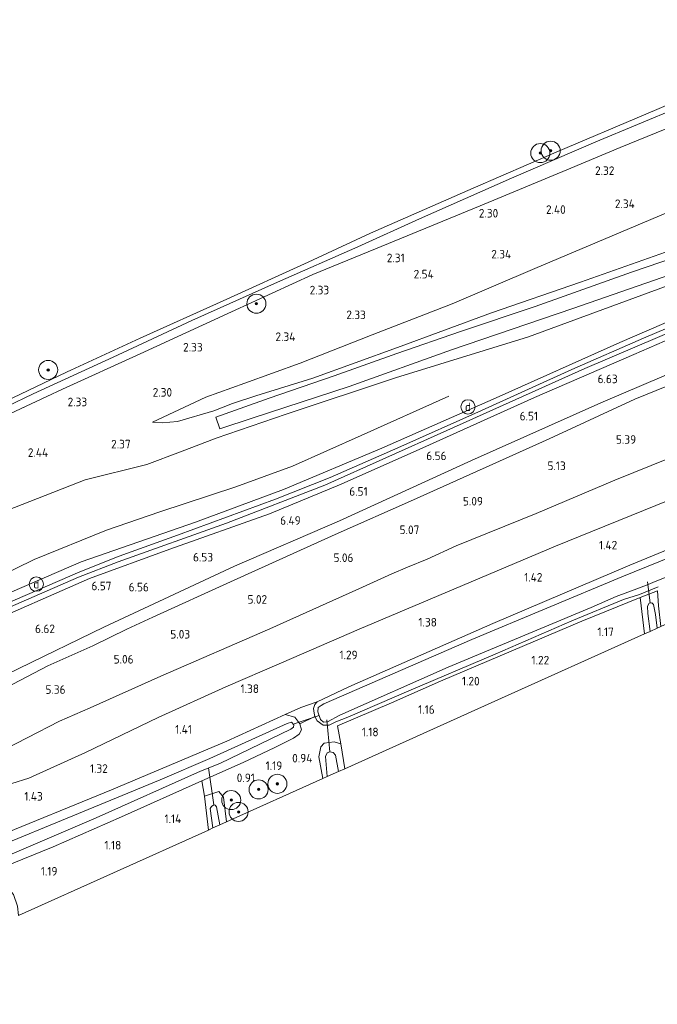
# Model space of a CAD drawing. Extents: x 130905 to 137824, y 412333 to 417928.
# Tile 231 of 256: x 135854 to 135987, y 415933 to 416139. Entities that reach past the tile are written whole.
import ezdxf
from ezdxf.enums import TextEntityAlignment as Align
from ezdxf.lldxf.tags import DXFTag

# ---------------------------------------------------------------- set-up
doc = ezdxf.new("R2010")
doc.units = 0
for name, color, linetype, lineweight in [('B-ME-GR-BOOM-S', 90, 'Continuous', 25), ('B-ME-GR-GRAS-GV', 60, 'Continuous', 13), ('B-ME-GW-TALUD_KRUIN-G', 90, 'Continuous', 18), ('B-ME-GW-TALUD_TEEN-G', 90, 'Continuous', 18), ('B-ME-IE-MEUBILAIR_DIJKPAAL-S', 7, 'Continuous', 25), ('B-ME-IE-TERREINAFSCHEIDING_DOORGANG-G', 210, 'Continuous', 18), ('B-ME-IE-TERREINAFSCHEIDING_KUNSTMATIG_HEKWERK-G', 20, 'IE-TERREINAFSCHEIDING-KUNSTMATIG', 18), ('B-ME-KG-GRENS_OPNAME-G', 210, 'KG-OPNAME', 18), ('B-ME-KW-KUNSTWERK_DUIKER-G', 170, 'Continuous', 18), ('B-ME-OB-BEKLEDING_STEEN-GV', 30, 'Continuous', 18), ('B-ME-OB-OEVERVOORZIENING-G', 7, 'Continuous', 18), ('B-ME-OG-BREUKLIJN-G', 7, 'Continuous', 18), ('B-ME-OG-TERREIN_GROEN-GV', 7, 'Continuous', 18), ('B-ME-OG-WATER_RIVIER-GV', 130, 'Continuous', 18), ('B-ME-OG-WATER_SLOOT-G', 120, 'Continuous', 18), ('B-ME-OG-WATER_SLOOT-GV', 120, 'Continuous', 18), ('B-ME-VH-VERHARDING_ASFALT-GV', 252, 'Continuous', 18), ('B-ME-VH-VERHARDING_HALFVERHARDING-GV', 252, 'Continuous', 18), ('B-ME-WH-WINTERBED-G', 150, 'WH-WINTERBED', 18), ('X-XX-AL-HOOGTELABEL-S', 7, 'Continuous', 25)]:
    doc.layers.add(name, color=color, linetype=linetype, lineweight=lineweight)
doc.styles.add('NLCS-ISO', font='NLCS-ISO.ttf')
doc.styles.add('NLCS-ISO-ANNOTATIVE-T18', font='NLCS-ISO.ttf', dxfattribs={"height": 1.8})
doc.styles.get("Standard").update_dxf_attribs({"font": 'arial.ttf'})
doc.linetypes.add('IE-TERREINAFSCHEIDING-KUNSTMATIG', pattern='A,4,[82,NLCS.SHX,S=0.75,R=90,X=0,Y=0],4,-2', length=10)
tags = doc.linetypes.add('KG-OPNAME', pattern='A,5.5,-2,["O",Standard,S=1.8,R=0,X=-0.5,Y=-0.9],-2,5.5,-2,[5,NLCS.SHX,S=0.75,R=0,X=0,Y=0],-2', length=19).pattern_tags.tags
tags[6] = DXFTag(74, 10)
tags = doc.linetypes.add('WH-WINTERBED', pattern='A,6,-3.5,["WB",Standard,S=1.8,R=0,X=-1.5,Y=-0.9],-3.5,6,-3.5,6,-3.5,6,-3.5,6,-3.5', length=51).pattern_tags.tags
tags[6] = DXFTag(74, 10)

# ---------------------------------------------------------------- blocks, each defined once
blk = doc.blocks.new('SAL-HOOGTELABEL-SO')
at = {"color": 0, "linetype": 'ByBlock', "lineweight": -2, "style": 'NLCS-ISO-ANNOTATIVE-T18'}
blk.add_attdef('HOOGTE', text='', height=1.8, dxfattribs=at).set_placement((2.79, 0), align=Align.RIGHT)
blk = doc.blocks.new('SGR-BOOM_01-SO')
at = {"linetype": 'ByBlock', "lineweight": 18}
h = blk.add_hatch(color=0, dxfattribs=at)
h.dxf.hatch_style = 1
edge = h.paths.add_edge_path()
edge.add_arc((0, 0), 0.25, 0, 360)
at = {"color": 0, "linetype": 'ByBlock', "lineweight": 18}
for radius in [2, 0.25]:
    blk.add_circle((0, 0), radius, dxfattribs=at)
blk = doc.blocks.new('SIE-DIJKPAAL-SO')
at = {"color": 0, "linetype": 'ByBlock', "lineweight": 18}
blk.add_circle((0, 0), 1.5, dxfattribs=at)
at = {"color": 0, "linetype": 'ByBlock', "lineweight": 18, "style": 'NLCS-ISO'}
blk.add_text('d', height=1.8, dxfattribs=at).set_placement((0, 0), align=Align.MIDDLE_CENTER)

msp = doc.modelspace()

# ---------------------------------------------------------------- linework, layer by layer
at = {"layer": 'B-ME-GR-GRAS-GV'}
for points in [[(136052.128, 416143.263, 1.976), (136028.321, 416132.186, 2.101), (136010.173, 416124.459, 2.176), (135994.806, 416118.241, 2.214), (135979.667, 416112.078, 2.164), (135969.36, 416107.797, 2.157), (135950.341, 416099.882, 2.082), (135931.094, 416091.971, 2.12), (135915.27, 416085.471, 1.895), (135898.214, 416077.648, 1.957), (135879.043, 416068.868, 1.932), (135862.793, 416061.487, 1.957), (135843.044, 416052.262, 1.957)], [(135845.522, 416055.18, 1.506), (135856.649, 416060.449, 1.456), (135873.44, 416068.174, 1.496), (135889.899, 416075.825, 1.596), (135907.836, 416083.872, 1.466), (135924.69, 416091.288, 1.546), (135937.629, 416097.142, 1.476), (135956.909, 416105.69, 1.466), (135974.599, 416113.309, 1.466), (135992.055, 416120.589, 1.376), (136008.456, 416127.534, 1.416), (136025.564, 416135.128, 1.396), (136037.462, 416139.85, 1.546)], [(135843.044, 416052.262, 1.957), (135862.793, 416061.487, 1.957), (135879.043, 416068.868, 1.932), (135898.214, 416077.648, 1.957), (135915.27, 416085.471, 1.895), (135931.094, 416091.971, 2.12), (135950.341, 416099.882, 2.082), (135969.36, 416107.797, 2.157), (135979.667, 416112.078, 2.164), (135994.806, 416118.241, 2.214)], [(135844.835, 416011.465, 6.635), (135868.486, 416021.793, 6.555), (135885.301, 416027.935, 6.532), (135906.175, 416035.338, 6.547), (135921.211, 416041.546, 6.539), (135938.321, 416049.159, 6.524), (135961.716, 416059.684, 6.642), (135982.558, 416068.711, 6.656), (136006.636, 416079.2, 6.565), (136031.514, 416090.198, 6.618), (136055.631, 416100.837, 6.868), (136066.494, 416105.592, 6.601), (136076.996, 416110.76, 6.671), (136082.675, 416103.389, 6.438), (136072.486, 416098.974, 6.491), (136050.883, 416090.234, 6.514), (136027.933, 416080.761, 6.547), (136001.697, 416069.697, 6.547), (135975.66, 416058.583, 6.563), (135948.547, 416046.518, 6.403), (135920.829, 416033.896, 6.333), (135898.825, 416024.354, 6.267), (135871.453, 416011.548, 6.44), (135835.774, 415994.256, 6.305)], [(135845.895, 416034.008, 2.713), (135867.557, 416042.462, 2.596), (135880.506, 416045.703, 2.713), (135887.552, 416048.292, 2.832), (135894.992, 416051.186, 2.98), (135909.685, 416056.192, 3.25), (135932.607, 416063.813, 3.679), (135960.469, 416072.423, 4.422), (135988.991, 416082.883, 4.896), (136021.856, 416094.659, 5.59), (136046.251, 416103.103, 5.949), (136059.105, 416107.722, 6.382), (136061.264, 416107.255, 6.609), (136055.092, 416104.072, 6.638), (136032.856, 416094.654, 6.715), (136007.293, 416083.211, 6.741), (135979.61, 416071.249, 6.634), (135953.722, 416059.613, 6.71), (135929.745, 416049.081, 6.536), (135909.144, 416040.407, 6.526), (135890.649, 416033.613, 6.478), (135866.715, 416025.303, 6.492), (135849.537, 416017.863, 6.691)], [(135849.537, 416017.863, 6.691), (135866.715, 416025.303, 6.492), (135890.649, 416033.613, 6.478), (135909.144, 416040.407, 6.526), (135929.745, 416049.081, 6.536), (135953.722, 416059.613, 6.71), (135979.61, 416071.249, 6.634), (136007.293, 416083.211, 6.741), (136032.856, 416094.654, 6.715), (136055.092, 416104.072, 6.638), (136061.264, 416107.255, 6.609), (136059.105, 416107.722, 6.382), (136046.251, 416103.103, 5.949), (136021.856, 416094.659, 5.59), (135988.991, 416082.883, 4.896), (135960.469, 416072.423, 4.422), (135932.607, 416063.813, 3.679), (135909.685, 416056.192, 3.25), (135894.992, 416051.186, 2.98), (135887.552, 416048.292, 2.832), (135880.506, 416045.703, 2.713), (135867.557, 416042.462, 2.596), (135845.895, 416034.008, 2.713)], [(135990.359, 416090.589, 4.739), (135971.351, 416083.866, 4.461), (135952.696, 416077.438, 4.025), (135933.01, 416070.169, 3.68), (135915.242, 416063.793, 3.394), (135903.291, 416060.074, 3.057), (135898.416, 416058.447, 2.874), (135894.506, 416056.94, 2.902), (135886.885, 416054.693, 2.767), (135883.685, 416054.39, 2.649), (135881.666, 416054.532, 2.497), (135892.828, 416059.755, 2.485), (135900.99, 416062.748, 2.509), (135912.583, 416066.93, 2.43), (135927.703, 416072.836, 2.494), (135944.479, 416079.331, 2.688), (135961.817, 416086.729, 2.611), (135991.098, 416099.087, 2.611)], [(135991.098, 416099.087, 2.611), (135961.817, 416086.729, 2.611), (135944.479, 416079.331, 2.688), (135927.703, 416072.836, 2.494), (135912.583, 416066.93, 2.43), (135900.99, 416062.748, 2.509), (135892.828, 416059.755, 2.485), (135881.666, 416054.532, 2.497), (135883.685, 416054.39, 2.649), (135886.885, 416054.693, 2.767), (135894.506, 416056.94, 2.902), (135898.416, 416058.447, 2.874), (135903.291, 416060.074, 3.057), (135915.242, 416063.793, 3.394), (135933.01, 416070.169, 3.68), (135952.696, 416077.438, 4.025), (135971.351, 416083.866, 4.461), (135990.359, 416090.589, 4.739)], [(135997.434, 416091.22, 5.011), (135982.042, 416085.975, 4.663), (135961.852, 416078.751, 4.297), (135946.203, 416073.54, 3.951), (135932.9, 416068.905, 3.654), (135919.737, 416064.285, 3.438), (135906.083, 416059.575, 3.109), (135894.954, 416055.611, 2.923), (135895.752, 416053.164, 2.923), (135902.768, 416055.48, 3.021), (135922.869, 416061.984, 3.526), (135944.34, 416069.716, 3.948), (135969.733, 416078.365, 4.456), (135993.53, 416086.627, 4.974)], [(136002.647, 416079.823, 6.635), (135984.577, 416072.152, 6.636), (135969.534, 416065.555, 6.71), (135950.598, 416056.965, 6.556), (135933.083, 416049.164, 6.546), (135918.903, 416042.955, 6.558), (135907.429, 416038.399, 6.524), (135886.896, 416030.827, 6.531), (135874.65, 416026.49, 6.628), (135866.406, 416023.167, 6.623), (135843.91, 416013.477, 6.697)], [(135835.774, 415994.256, 6.305), (135871.453, 416011.548, 6.44), (135898.825, 416024.354, 6.267), (135920.829, 416033.896, 6.333), (135948.547, 416046.518, 6.403), (135975.66, 416058.583, 6.563), (136001.697, 416069.697, 6.547)], [(135847.922, 415997.294, 5.307), (135859.711, 416003.449, 5.469), (135869.148, 416007.669, 5.368), (135876.255, 416011.128, 5.461), (135881.75, 416013.694, 5.535), (135898.032, 416021.056, 5.385), (135919.954, 416030.996, 5.356), (135936.389, 416038.273, 5.377), (135964.787, 416051.033, 5.473), (135982.768, 416059.39, 5.788), (135995.798, 416064.687, 5.938)], [(135995.798, 416064.687, 5.938), (135982.768, 416059.39, 5.788), (135964.787, 416051.033, 5.473), (135936.389, 416038.273, 5.377), (135919.954, 416030.996, 5.356), (135898.032, 416021.056, 5.385), (135881.75, 416013.694, 5.535), (135876.255, 416011.128, 5.461), (135869.148, 416007.669, 5.368), (135859.711, 416003.449, 5.469), (135847.922, 415997.294, 5.307)], [(135997.769, 416050.118, 5.198), (135978.586, 416042.357, 5.064), (135962.085, 416035.404, 5.06), (135945.301, 416028.649, 4.844), (135939.196, 416025.856, 4.87), (135935.098, 416024.157, 4.738), (135931.831, 416022.762, 4.947), (135925.654, 416019.969, 4.798), (135906.259, 416011.247, 4.761), (135883.382, 416001.341, 4.878), (135868.583, 415994.643, 4.821), (135862.197, 415991.851, 4.862), (135848.564, 415984.912, 4.442)], [(135848.564, 415984.912, 4.442), (135862.197, 415991.851, 4.862), (135868.583, 415994.643, 4.821), (135883.382, 416001.341, 4.878), (135906.259, 416011.247, 4.761), (135925.654, 416019.969, 4.798), (135931.831, 416022.762, 4.947), (135935.098, 416024.157, 4.738), (135939.196, 416025.856, 4.87), (135945.301, 416028.649, 4.844), (135962.085, 416035.404, 5.06), (135978.586, 416042.357, 5.064), (135997.769, 416050.118, 5.198)], [(135848.518, 415977.659, 1.382), (135855.715, 415979.929, 1.42), (135867.599, 415985.281, 1.426), (135882.85, 415992.612, 1.409), (135897.015, 415999.056, 1.53), (135908.67, 416004.073, 1.508), (135924.996, 416011.134, 1.534), (135938.053, 416016.674, 1.681), (135966.118, 416028.539, 1.69), (135989.728, 416038.095, 1.732)], [(135989.728, 416038.095, 1.732), (135966.118, 416028.539, 1.69), (135938.053, 416016.674, 1.681), (135924.996, 416011.134, 1.534), (135908.67, 416004.073, 1.508), (135897.015, 415999.056, 1.53), (135882.85, 415992.612, 1.409), (135867.599, 415985.281, 1.426), (135855.715, 415979.929, 1.42), (135848.518, 415977.659, 1.382)], [(136006.654, 416034.842, 1.428), (135981.729, 416024.577, 1.404), (135953.007, 416012.333, 1.294), (135922.844, 415999.082, 1.336), (135916.153, 415995.934, 1.198), (135912.725, 415994.728, 1.115), (135909.465, 415993.238, 1.399), (135897.274, 415987.657, 1.294), (135873.064, 415977.466, 1.321), (135848.072, 415967.277, 1.435)], [(135987.667, 416019.995, 1.346), (135983.716, 416018.438, 1.33), (135980.377, 416017.346, 1.314), (135969.582, 416012.884, 1.312), (135953.458, 416005.918, 1.342), (135935.404, 415998.266, 1.308), (135922.607, 415992.711, 1.213), (135920.069, 415991.727, 1.096), (135918.712, 415991.062, 1.033), (135917.463, 415991.018, 0.919), (135916.196, 415991.943, 0.822), (135915.691, 415992.847, 0.825), (135915.557, 415993.561, 0.893), (135915.441, 415994.55, 0.984), (135915.663, 415995.393, 1.122), (135916.153, 415995.934, 1.198), (135922.844, 415999.082, 1.336), (135953.007, 416012.333, 1.294), (135981.729, 416024.577, 1.404), (136006.654, 416034.842, 1.428)], [(135998.794, 416029.739, 0.41), (135980.021, 416022.091, 0.41), (135948.569, 416009.016, 0.41), (135917.545, 415995.503, 0.41), (135916.996, 415995.161, 0.41), (135916.392, 415994.722, 0.41), (135916.338, 415993.847, 0.41), (135916.86, 415992.196, 0.41), (135917.476, 415991.643, 0.41), (135918.339, 415991.768, 0.41), (135920.955, 415993.113, 0.41), (135943.644, 416003.172, 0.41), (135973.613, 416015.729, 0.41), (135978.839, 416017.99, 0.41), (135983.165, 416019.622, 0.41), (135985.192, 416020.371, 0.41), (135987.386, 416021.278, 0.41), (135996.293, 416024.818, 0.41)], [(135987.51, 416019.174, 1.296), (135983.841, 416017.775, 1.321), (135971.64, 416012.848, 1.239), (135942.012, 416000.224, 1.212), (135931.729, 415995.724, 1.225), (135920.441, 415990.923, 1.178), (135921.122, 415987.092, 1.237), (135919.739, 415987.574, 1.048), (135917.653, 415987.263, 0.938), (135916.92, 415986.514, 0.921), (135916.544, 415984.374, 0.959), (135917.355, 415979.846, 0.969), (135897.207, 415970.784, 1.025), (135896.524, 415975.963, 1.064), (135895.547, 415977.113, 1.068), (135892.566, 415976.132, 1.061), (135891.975, 415979.404, 1.12), (135900.634, 415983.207, 1.011), (135907.286, 415986.359, 1.032), (135911.203, 415988.29, 0.891), (135912.401, 415989.118, 0.877), (135912.881, 415990.065, 0.711), (135912.556, 415991.304, 0.769), (135915.691, 415992.847, 0.825), (135916.196, 415991.943, 0.822), (135917.463, 415991.018, 0.919), (135918.712, 415991.062, 1.033), (135920.069, 415991.727, 1.096), (135922.607, 415992.711, 1.213), (135935.404, 415998.266, 1.308), (135953.458, 416005.918, 1.342), (135969.582, 416012.884, 1.312), (135980.377, 416017.346, 1.314), (135983.716, 416018.438, 1.33), (135987.667, 416019.995, 1.346)], [(135848.072, 415967.277, 1.435), (135873.064, 415977.466, 1.321), (135897.274, 415987.657, 1.294), (135909.465, 415993.238, 1.399), (135911.524, 415992.737, 0.963), (135912.556, 415991.304, 0.769), (135912.881, 415990.065, 0.711), (135912.401, 415989.118, 0.877), (135911.203, 415988.29, 0.891), (135907.286, 415986.359, 1.032), (135900.634, 415983.207, 1.011), (135891.975, 415979.404, 1.12), (135875.187, 415971.857, 1.126), (135860.857, 415965.523, 1.149), (135850.391, 415961.256, 1.086)], [(135849.789, 415963.048, -0.237), (135869.836, 415971.601, -0.237), (135891.734, 415981.408, -0.237), (135895.767, 415983.019, -0.237), (135910.672, 415990.205, -0.237), (135911.238, 415990.645, -0.237), (135911.319, 415991.106, -0.237), (135910.798, 415991.637, -0.237), (135909.878, 415991.397, -0.237), (135893.674, 415984.025, -0.237), (135883.289, 415979.582, -0.237), (135862.562, 415971.086, -0.237), (135851.029, 415966.329, -0.237)]]:
    msp.add_polyline3d(points, dxfattribs=at)
for points in [[(135987.51, 416019.174, 1.296), (135987.726, 416016.036, 1.324), (135988.234, 416011.721, 1.389), (135987.422, 416011.355, 0.42), (135987.12, 416014.205, 0.42), (135986.688, 416016.312, 0.42), (135986.35, 416016.672, 0.42), (135985.755, 416016.639, 0.42), (135985.436, 416015.967, 0.42), (135985.478, 416014.417, 0.42), (135985.938, 416010.688, 0.42), (135984.797, 416010.175, 1.102), (135983.841, 416017.775, 1.321)], [(135953.378, 415996.046, 1.156), (135921.959, 415981.916, 1.209), (135921.122, 415987.092, 1.237), (135920.441, 415990.923, 1.178), (135931.729, 415995.724, 1.225), (135942.012, 416000.224, 1.212), (135971.64, 416012.848, 1.239), (135983.841, 416017.775, 1.321), (135984.797, 416010.175, 1.102)], [(135915.691, 415992.847, 0.825), (135912.556, 415991.304, 0.769), (135911.524, 415992.737, 0.963), (135909.465, 415993.238, 1.399), (135912.725, 415994.728, 1.115), (135916.153, 415995.934, 1.198), (135915.663, 415995.393, 1.122), (135915.441, 415994.55, 0.984), (135915.557, 415993.561, 0.893)], [(135873.46, 415960.105, 1.035), (135853.553, 415951.153, 1.064), (135853.383, 415953.089, 1.055), (135852.556, 415955.517, 1.127), (135852.158, 415955.963, 1.131), (135851.254, 415956.247, 1.107), (135849.332, 415956.008, 1.062), (135848.02, 415955.75, 0.989), (135847.218, 415959.97, 1.018), (135850.391, 415961.256, 1.086), (135860.857, 415965.523, 1.149), (135875.187, 415971.857, 1.126), (135891.975, 415979.404, 1.12), (135892.566, 415976.132, 1.061), (135893.367, 415969.058, 1.005)], [(135896.524, 415975.963, 1.064), (135897.207, 415970.784, 1.025), (135895.76, 415970.134, -0.166), (135895.11, 415973.938, -0.166), (135894.816, 415974.265, -0.166), (135894.5, 415974.32, -0.166), (135894.057, 415974.01, -0.166), (135893.781, 415973.582, -0.166), (135894.342, 415969.496, -0.166), (135893.367, 415969.058, 1.005), (135892.566, 415976.132, 1.061), (135895.547, 415977.113, 1.068)]]:
    msp.add_polyline3d(points, close=True, dxfattribs=at)
at = {"layer": 'B-ME-GW-TALUD_KRUIN-G'}
for points in [[(136052.128, 416143.263, 1.976), (136028.321, 416132.186, 2.101), (136010.173, 416124.459, 2.176), (135994.806, 416118.241, 2.214), (135979.667, 416112.078, 2.164), (135969.36, 416107.797, 2.157), (135950.341, 416099.882, 2.082), (135931.094, 416091.971, 2.12), (135915.27, 416085.471, 1.895), (135898.214, 416077.648, 1.957), (135879.043, 416068.868, 1.932), (135862.793, 416061.487, 1.957), (135843.044, 416052.262, 1.957)], [(135881.666, 416054.532, 2.497), (135883.685, 416054.39, 2.649), (135886.885, 416054.693, 2.767), (135894.506, 416056.94, 2.902), (135898.416, 416058.447, 2.874), (135903.291, 416060.074, 3.057), (135915.242, 416063.793, 3.394), (135933.01, 416070.169, 3.68), (135952.696, 416077.438, 4.025), (135971.351, 416083.866, 4.461), (135990.359, 416090.589, 4.739), (136010.998, 416097.04, 5.269), (136030.093, 416103.204, 5.667), (136052.204, 416110.749, 6.036), (136071.883, 416117.406, 6.53)], [(136061.264, 416107.255, 6.609), (136055.092, 416104.072, 6.638), (136032.856, 416094.654, 6.715), (136007.293, 416083.211, 6.741), (135979.61, 416071.249, 6.634), (135953.722, 416059.613, 6.71), (135929.745, 416049.081, 6.536), (135909.144, 416040.407, 6.526), (135890.649, 416033.613, 6.478), (135866.715, 416025.303, 6.492), (135849.537, 416017.863, 6.691), (135833.173, 416009.949, 6.719), (135821.974, 416004.486, 6.645), (135804.694, 415996.793, 6.421), (135784.404, 415987.193, 6.61), (135764.043, 415977.26, 6.619), (135741.204, 415966.078, 6.536), (135732.62, 415962.017, 6.482)], [(136082.675, 416103.389, 6.438), (136072.486, 416098.974, 6.491), (136050.883, 416090.234, 6.514), (136027.933, 416080.761, 6.547), (136001.697, 416069.697, 6.547), (135975.66, 416058.583, 6.563), (135948.547, 416046.518, 6.403), (135920.829, 416033.896, 6.333), (135898.825, 416024.354, 6.267), (135871.453, 416011.548, 6.44), (135835.774, 415994.256, 6.305), (135831.561, 415992.565, 6.322), (135828.816, 415991.723, 6.064), (135825.578, 415990.183, 6.16), (135821.583, 415988.412, 6.229), (135810.221, 415982.735, 6.137), (135784.292, 415970.633, 6.152), (135760.019, 415958.889, 6.022), (135741.565, 415950.496, 6.06)], [(136094.765, 416087.617, 5.136), (136087.699, 416084.799, 5.047), (136082.92, 416083.151, 5.105), (136072.193, 416079.108, 5.146), (136059.152, 416073.932, 5.138), (136037.841, 416065.67, 5.14), (136016.712, 416057.608, 5.304), (135997.769, 416050.118, 5.198), (135978.586, 416042.357, 5.064), (135962.085, 416035.404, 5.06), (135945.301, 416028.649, 4.844), (135939.196, 416025.856, 4.87), (135935.098, 416024.157, 4.738), (135931.831, 416022.762, 4.947), (135925.654, 416019.969, 4.798), (135906.259, 416011.247, 4.761), (135883.382, 416001.341, 4.878), (135868.583, 415994.643, 4.821), (135862.197, 415991.851, 4.862), (135848.564, 415984.912, 4.442)]]:
    msp.add_polyline3d(points, dxfattribs=at)
at = {"layer": 'B-ME-GW-TALUD_TEEN-G'}
for points in [[(135881.666, 416054.532, 2.497), (135892.828, 416059.755, 2.485), (135900.99, 416062.748, 2.509), (135912.583, 416066.93, 2.43), (135927.703, 416072.836, 2.494), (135944.479, 416079.331, 2.688), (135961.817, 416086.729, 2.611), (135991.098, 416099.087, 2.611), (136020.053, 416110.877, 2.683), (136047.19, 416123.161, 2.533), (136062.25, 416129.991, 2.598)], [(136061.264, 416107.255, 6.609), (136059.105, 416107.722, 6.382), (136046.251, 416103.103, 5.949), (136021.856, 416094.659, 5.59), (135988.991, 416082.883, 4.896), (135960.469, 416072.423, 4.422), (135932.607, 416063.813, 3.679), (135909.685, 416056.192, 3.25), (135894.992, 416051.186, 2.98), (135887.552, 416048.292, 2.832), (135880.506, 416045.703, 2.713), (135867.557, 416042.462, 2.596), (135845.895, 416034.008, 2.713), (135827.892, 416025.4, 2.578), (135815.958, 416019.573, 2.667), (135809.987, 416016.638, 2.53), (135787.417, 416005.215, 2.799), (135762.062, 415992.856, 2.851), (135741.616, 415982.895, 2.929), (135723.313, 415973.923, 2.937)], [(135847.922, 415997.294, 5.307), (135859.711, 416003.449, 5.469), (135869.148, 416007.669, 5.368), (135876.255, 416011.128, 5.461), (135881.75, 416013.694, 5.535), (135898.032, 416021.056, 5.385), (135919.954, 416030.996, 5.356), (135936.389, 416038.273, 5.377), (135964.787, 416051.033, 5.473), (135982.768, 416059.39, 5.788), (135995.798, 416064.687, 5.938), (136017.546, 416073.855, 5.85), (136029.015, 416078.611, 5.902), (136038.726, 416083.137, 5.958), (136055.186, 416089.686, 5.824), (136071.833, 416096.792, 5.935), (136080.033, 416100.429, 5.895), (136081.029, 416100.893, 5.872), (136083.919, 416101.725, 5.869)], [(135848.518, 415977.659, 1.382), (135855.715, 415979.929, 1.42), (135867.599, 415985.281, 1.426), (135882.85, 415992.612, 1.409), (135897.015, 415999.056, 1.53), (135908.67, 416004.073, 1.508), (135924.996, 416011.134, 1.534), (135938.053, 416016.674, 1.681), (135966.118, 416028.539, 1.69), (135989.728, 416038.095, 1.732), (136014.988, 416047.954, 1.711), (136032.93, 416055.394, 1.812), (136053.15, 416063.577, 1.783), (136079.148, 416073.377, 1.815), (136083.926, 416075.384, 1.93), (136087.816, 416077.005, 1.827), (136093.063, 416078.892, 1.845), (136099.629, 416081.232, 1.81)]]:
    msp.add_polyline3d(points, dxfattribs=at)
at = {"layer": 'B-ME-IE-TERREINAFSCHEIDING_DOORGANG-G'}
msp.add_polyline3d([(135912.556, 415991.304, 0.769), (135915.691, 415992.847, 0.825)], dxfattribs=at)
at = {"layer": 'B-ME-IE-TERREINAFSCHEIDING_KUNSTMATIG_HEKWERK-G'}
for points in [[(135983.841, 416017.775, 1.321), (135971.64, 416012.848, 1.239), (135942.012, 416000.224, 1.212), (135931.729, 415995.724, 1.225), (135920.441, 415990.923, 1.178), (135921.122, 415987.092, 1.237)], [(135909.465, 415993.238, 1.399), (135912.725, 415994.728, 1.115), (135916.153, 415995.934, 1.198)], [(135891.975, 415979.404, 1.12), (135892.566, 415976.132, 1.061)]]:
    msp.add_polyline3d(points, dxfattribs=at)
at = {"layer": 'B-ME-KG-GRENS_OPNAME-G'}
msp.add_polyline3d([(135853.553, 415951.153, 1.064), (135873.46, 415960.105, 1.035), (135893.367, 415969.058, 1.005), (135894.342, 415969.496, -0.166), (135895.76, 415970.134, -0.166), (135897.207, 415970.784, 1.025), (135917.355, 415979.846, 0.969), (135918.289, 415980.265, 0.428), (135920.62, 415981.313, 0.428), (135921.959, 415981.916, 1.209), (135953.378, 415996.046, 1.156), (135984.797, 416010.175, 1.102), (135985.938, 416010.688, 0.42), (135987.422, 416011.355, 0.42), (135988.234, 416011.721, 1.389), (136016.913, 416024.618, 1.396), (136045.592, 416037.515, 1.403), (136072.813, 416049.757, 1.461), (136100.035, 416061.999, 1.518), (136110.841, 416066.605, 1.525)], dxfattribs=at)
at = {"layer": 'B-ME-KW-KUNSTWERK_DUIKER-G'}
for points in [[(135985.965, 416016.651, 0.42), (135985.43, 416021.062, 0.41)], [(135911.169, 415991.259, -0.045), (135916.624, 415993.044, 0.41)], [(135918.803, 415985.457, 0.428), (135918.175, 415992.17, 0.41)], [(135894.5, 415974.32, -0.166), (135893.431, 415982.086, -0.045)]]:
    msp.add_polyline3d(points, dxfattribs=at)
at = {"layer": 'B-ME-OB-BEKLEDING_STEEN-GV'}
for points in [[(136037.462, 416139.85, 1.546), (136025.564, 416135.128, 1.396), (136008.456, 416127.534, 1.416), (135992.055, 416120.589, 1.376), (135974.599, 416113.309, 1.466), (135956.909, 416105.69, 1.466), (135937.629, 416097.142, 1.476), (135924.69, 416091.288, 1.546), (135907.836, 416083.872, 1.466), (135889.899, 416075.825, 1.596), (135873.44, 416068.174, 1.496), (135856.649, 416060.449, 1.456), (135845.522, 416055.18, 1.506)], [(135850.751, 416058.897, 1), (135863.649, 416065.013, 1), (135879.096, 416072.18, 1), (135896.493, 416079.997, 1), (135914.26, 416088.104, 1), (135927.378, 416094.172, 1), (135948.868, 416103.594, 1), (135966.283, 416111.138, 1), (135985.071, 416119.061, 1), (135999.491, 416125.246, 1), (136018.109, 416133.228, 1), (136037.891, 416141.262, 1)]]:
    msp.add_polyline3d(points, dxfattribs=at)
at = {"layer": 'B-ME-OB-OEVERVOORZIENING-G'}
msp.add_polyline3d([(136049.908, 416146.091, 1), (136037.891, 416141.262, 1), (136018.109, 416133.228, 1), (135999.491, 416125.246, 1), (135985.071, 416119.061, 1), (135966.283, 416111.138, 1), (135948.868, 416103.594, 1), (135927.378, 416094.172, 1), (135914.26, 416088.104, 1), (135896.493, 416079.997, 1), (135879.096, 416072.18, 1), (135863.649, 416065.013, 1), (135850.751, 416058.897, 1)], dxfattribs=at)
at = {"layer": 'B-ME-OG-BREUKLIJN-G'}
msp.add_polyline3d([(135729.728, 415965.679, 5.144), (135744.876, 415972.707, 5.307), (135758.542, 415979.112, 5.282), (135775.647, 415987.13, 5.232), (135787.628, 415993.099, 5.382), (135805.48, 416001.389, 5.419), (135817.614, 416007.036, 5.282), (135827.728, 416011.999, 5.419), (135845.013, 416019.933, 5.457), (135856.845, 416025.737, 5.394), (135872.025, 416031.928, 5.169), (135883.207, 416035.725, 5.032), (135899.146, 416040.979, 5.307), (135911.01, 416045.3, 5.444), (135925.395, 416051.733, 5.419), (135943.746, 416059.978, 5.382)], dxfattribs=at)
at = {"layer": 'B-ME-OG-TERREIN_GROEN-GV'}
msp.add_polyline3d([(135921.122, 415987.092, 1.237), (135921.959, 415981.916, 1.209), (135920.62, 415981.313, 0.428), (135920.016, 415984.73, 0.428), (135919.538, 415985.291, 0.428), (135918.803, 415985.457, 0.428), (135918.289, 415985.247, 0.428), (135917.896, 415984.438, 0.428), (135918.289, 415980.265, 0.428), (135917.355, 415979.846, 0.969), (135916.544, 415984.374, 0.959), (135916.92, 415986.514, 0.921), (135917.653, 415987.263, 0.938), (135919.739, 415987.574, 1.048)], close=True, dxfattribs=at)
at = {"layer": 'B-ME-OG-WATER_RIVIER-GV'}
msp.add_polyline3d([(135668.003, 416076.092, 1), (135994.669, 416225.939, 1), (136049.908, 416146.091, 1), (136037.891, 416141.262, 1), (136018.109, 416133.228, 1), (135999.491, 416125.246, 1), (135985.071, 416119.061, 1), (135966.283, 416111.138, 1), (135948.868, 416103.594, 1), (135927.378, 416094.172, 1), (135914.26, 416088.104, 1), (135896.493, 416079.997, 1), (135879.096, 416072.18, 1), (135863.649, 416065.013, 1), (135850.751, 416058.897, 1)], dxfattribs=at)
at = {"layer": 'B-ME-OG-WATER_SLOOT-G'}
for points in [[(135916.153, 415995.934, 1.198), (135922.844, 415999.082, 1.336), (135953.007, 416012.333, 1.294), (135981.729, 416024.577, 1.404), (136006.654, 416034.842, 1.428), (136037.366, 416047.138, 1.485), (136070.146, 416060.224, 1.47), (136078.859, 416063.282, 1.509), (136091.597, 416068.266, 1.581)], [(135987.667, 416019.995, 1.346), (135983.716, 416018.438, 1.33), (135980.377, 416017.346, 1.314), (135969.582, 416012.884, 1.312), (135953.458, 416005.918, 1.342), (135935.404, 415998.266, 1.308), (135922.607, 415992.711, 1.213), (135920.069, 415991.727, 1.096), (135918.712, 415991.062, 1.033), (135917.463, 415991.018, 0.919), (135916.196, 415991.943, 0.822), (135915.691, 415992.847, 0.825), (135915.557, 415993.561, 0.893), (135915.441, 415994.55, 0.984), (135915.663, 415995.393, 1.122), (135916.153, 415995.934, 1.198)], [(135984.797, 416010.175, 1.102), (135983.841, 416017.775, 1.321), (135987.51, 416019.174, 1.296), (135987.726, 416016.036, 1.324), (135988.234, 416011.721, 1.389)], [(135909.465, 415993.238, 1.399), (135897.274, 415987.657, 1.294), (135873.064, 415977.466, 1.321), (135848.072, 415967.277, 1.435), (135840.844, 415965.317, 1.371), (135830.017, 415963.539, 1.159), (135822.309, 415961.393, 1.054), (135813.921, 415958.32, 1.069), (135804.656, 415954.423, 1.155), (135776.672, 415942.099, 1.157), (135755.675, 415932.533, 0.92)], [(135909.465, 415993.238, 1.399), (135911.524, 415992.737, 0.963), (135912.556, 415991.304, 0.769), (135912.881, 415990.065, 0.711), (135912.401, 415989.118, 0.877), (135911.203, 415988.29, 0.891), (135907.286, 415986.359, 1.032), (135900.634, 415983.207, 1.011), (135891.975, 415979.404, 1.12)], [(135917.355, 415979.846, 0.969), (135916.544, 415984.374, 0.959), (135916.92, 415986.514, 0.921), (135917.653, 415987.263, 0.938), (135919.739, 415987.574, 1.048), (135921.122, 415987.092, 1.237)], [(135921.959, 415981.916, 1.209), (135921.122, 415987.092, 1.237)], [(135847.218, 415959.97, 1.018), (135850.391, 415961.256, 1.086), (135860.857, 415965.523, 1.149), (135875.187, 415971.857, 1.126), (135891.975, 415979.404, 1.12)], [(135897.207, 415970.784, 1.025), (135896.524, 415975.963, 1.064), (135895.547, 415977.113, 1.068), (135892.566, 415976.132, 1.061)], [(135892.566, 415976.132, 1.061), (135893.367, 415969.058, 1.005)]]:
    msp.add_polyline3d(points, dxfattribs=at)
at = {"layer": 'B-ME-OG-WATER_SLOOT-GV'}
for points in [[(135996.293, 416024.818, 0.41), (135987.386, 416021.278, 0.41), (135985.192, 416020.371, 0.41), (135983.165, 416019.622, 0.41), (135978.839, 416017.99, 0.41), (135973.613, 416015.729, 0.41), (135943.644, 416003.172, 0.41), (135920.955, 415993.113, 0.41), (135918.339, 415991.768, 0.41), (135917.476, 415991.643, 0.41), (135916.86, 415992.196, 0.41), (135916.338, 415993.847, 0.41), (135916.392, 415994.722, 0.41), (135916.996, 415995.161, 0.41), (135917.545, 415995.503, 0.41), (135948.569, 416009.016, 0.41), (135980.021, 416022.091, 0.41), (135998.794, 416029.739, 0.41)], [(135851.029, 415966.329, -0.237), (135862.562, 415971.086, -0.237), (135883.289, 415979.582, -0.237), (135893.674, 415984.025, -0.237), (135909.878, 415991.397, -0.237), (135910.798, 415991.637, -0.237), (135911.319, 415991.106, -0.237), (135911.238, 415990.645, -0.237), (135910.672, 415990.205, -0.237), (135895.767, 415983.019, -0.237), (135891.734, 415981.408, -0.237), (135869.836, 415971.601, -0.237), (135849.789, 415963.048, -0.237)]]:
    msp.add_polyline3d(points, dxfattribs=at)
for points in [[(135987.422, 416011.355, 0.42), (135985.938, 416010.688, 0.42), (135985.478, 416014.417, 0.42), (135985.436, 416015.967, 0.42), (135985.755, 416016.639, 0.42), (135986.35, 416016.672, 0.42), (135986.688, 416016.312, 0.42), (135987.12, 416014.205, 0.42)], [(135920.62, 415981.313, 0.428), (135918.289, 415980.265, 0.428), (135917.896, 415984.438, 0.428), (135918.289, 415985.247, 0.428), (135918.803, 415985.457, 0.428), (135919.538, 415985.291, 0.428), (135920.016, 415984.73, 0.428)], [(135895.76, 415970.134, -0.166), (135894.342, 415969.496, -0.166), (135893.781, 415973.582, -0.166), (135894.057, 415974.01, -0.166), (135894.5, 415974.32, -0.166), (135894.816, 415974.265, -0.166), (135895.11, 415973.938, -0.166)]]:
    msp.add_polyline3d(points, close=True, dxfattribs=at)
at = {"layer": 'B-ME-VH-VERHARDING_ASFALT-GV'}
for points in [[(135843.91, 416013.477, 6.697), (135866.406, 416023.167, 6.623), (135874.65, 416026.49, 6.628), (135886.896, 416030.827, 6.531), (135907.429, 416038.399, 6.524), (135918.903, 416042.955, 6.558), (135933.083, 416049.164, 6.546), (135950.598, 416056.965, 6.556), (135969.534, 416065.555, 6.71), (135984.577, 416072.152, 6.636), (136002.647, 416079.823, 6.635)], [(136006.636, 416079.2, 6.565), (135982.558, 416068.711, 6.656), (135961.716, 416059.684, 6.642), (135938.321, 416049.159, 6.524), (135921.211, 416041.546, 6.539), (135906.175, 416035.338, 6.547), (135885.301, 416027.935, 6.532), (135868.486, 416021.793, 6.555), (135844.835, 416011.465, 6.635)]]:
    msp.add_polyline3d(points, dxfattribs=at)
at = {"layer": 'B-ME-VH-VERHARDING_HALFVERHARDING-GV'}
msp.add_polyline3d([(135902.768, 416055.48, 3.021), (135895.752, 416053.164, 2.923), (135894.954, 416055.611, 2.923), (135906.083, 416059.575, 3.109), (135919.737, 416064.285, 3.438), (135932.9, 416068.905, 3.654), (135946.203, 416073.54, 3.951), (135961.852, 416078.751, 4.297), (135982.042, 416085.975, 4.663), (135997.434, 416091.22, 5.011), (136014.305, 416097.033, 5.343), (136029.043, 416102.204, 5.646), (136043.411, 416107.115, 5.983), (136056.972, 416111.716, 6.253), (136067.549, 416115.399, 6.48), (136072.165, 416117.059, 6.613), (136074.186, 416114.421, 6.685), (136062.05, 416110.222, 6.409), (136041.94, 416103.311, 5.967), (136021.182, 416096.138, 5.572), (135993.53, 416086.627, 4.974), (135969.733, 416078.365, 4.456), (135944.34, 416069.716, 3.948), (135922.869, 416061.984, 3.526)], close=True, dxfattribs=at)
at = {"layer": 'B-ME-WH-WINTERBED-G'}
msp.add_polyline3d([(135734.026, 415960.236, 6.605), (135752.462, 415968.917, 6.621), (135770.897, 415977.598, 6.636), (135790.379, 415986.865, 6.652), (135809.861, 415996.131, 6.668), (135822.944, 416002.312, 6.636), (135850.3, 416015.119, 6.63), (135866.173, 416022.07, 6.69), (135874.449, 416025.267, 6.63), (135897.178, 416033.386, 6.628), (135917.797, 416041.324, 6.607), (135943.361, 416052.783, 6.608), (135972.292, 416065.792, 6.656), (135992.713, 416074.542, 6.656), (136021.616, 416087.106, 6.687), (136048.228, 416098.618, 6.69), (136076.361, 416111.585, 6.664), (136076.41, 416111.611, 6.663)], dxfattribs=at)

# ---------------------------------------------------------------- block references
at = {"layer": 'B-ME-GR-BOOM-S'}
for p in [(135962.95, 416110.934, 1), (135965.114, 416111.432, 1), (135903.44, 416079.372, 1.798), (135859.791, 416065.491, 1), (135903.903, 415977.567, 1.207), (135907.834, 415978.742, 1.257), (135898.164, 415975.329, 1.157), (135899.703, 415972.857, 0.906)]:
    msp.add_blockref('SGR-BOOM_01-SO', p, dxfattribs=at)
at = {"layer": 'B-ME-IE-MEUBILAIR_DIJKPAAL-S'}
for p in [(135947.781, 416057.749, 6.618), (135857.309, 416020.598, 6.659)]:
    msp.add_blockref('SIE-DIJKPAAL-SO', p, dxfattribs=at)
at = {"layer": 'X-XX-AL-HOOGTELABEL-S'}
for p, values in [((135975.679, 416106.352, 2.318), {'HOOGTE': '2.32'}), ((135979.961, 416099.414, 2.344), {'HOOGTE': '2.34'}), ((135951.331, 416097.425, 2.301), {'HOOGTE': '2.30'}), ((135965.481, 416098.196, 2.398), {'HOOGTE': '2.40'}), ((135954.043, 416088.847, 2.344), {'HOOGTE': '2.34'}), ((135931.727, 416088.059, 2.306), {'HOOGTE': '2.31'}), ((135937.822, 416084.669, 2.536), {'HOOGTE': '2.54'}), ((135915.898, 416081.331, 2.331), {'HOOGTE': '2.33'}), ((135923.585, 416076.136, 2.331), {'HOOGTE': '2.33'}), ((135908.821, 416071.552, 2.336), {'HOOGTE': '2.34'}), ((135889.386, 416069.349, 2.331), {'HOOGTE': '2.33'}), ((135976.362, 416062.704, 6.631), {'HOOGTE': '6.63'}), ((135882.978, 416059.891, 2.298), {'HOOGTE': '2.30'}), ((135865.175, 416057.875, 2.331), {'HOOGTE': '2.33'}), ((135959.683, 416054.92, 6.506), {'HOOGTE': '6.51'}), ((135980.236, 416050.003, 5.394), {'HOOGTE': '5.39'}), ((135857.004, 416047.262, 2.436), {'HOOGTE': '2.44'}), ((135874.292, 416049.041, 2.368), {'HOOGTE': '2.37'}), ((135940.497, 416046.585, 6.556), {'HOOGTE': '6.56'}), ((135965.489, 416044.5, 5.131), {'HOOGTE': '5.13'}), ((135923.972, 416039.129, 6.506), {'HOOGTE': '6.51'}), ((135948.132, 416037.069, 5.094), {'HOOGTE': '5.09'}), ((135909.933, 416033.032, 6.494), {'HOOGTE': '6.49'}), ((135934.802, 416031.086, 5.068), {'HOOGTE': '5.07'}), ((135976.273, 416027.872, 1.418), {'HOOGTE': '1.42'}), ((135891.568, 416025.345, 6.531), {'HOOGTE': '6.53'}), ((135920.984, 416025.236, 5.056), {'HOOGTE': '5.06'}), ((135960.592, 416021.13, 1.418), {'HOOGTE': '1.42'}), ((135870.271, 416019.304, 6.573), {'HOOGTE': '6.57'}), ((135878.119, 416019.078, 6.556), {'HOOGTE': '6.56'}), ((135902.897, 416016.495, 5.018), {'HOOGTE': '5.02'}), ((135858.424, 416010.331, 6.618), {'HOOGTE': '6.62'}), ((135938.48, 416011.707, 1.381), {'HOOGTE': '1.38'}), ((135886.751, 416009.191, 5.031), {'HOOGTE': '5.03'}), ((135975.56, 416009.698, 1.168), {'HOOGTE': '1.17'}), ((135874.904, 416003.946, 5.056), {'HOOGTE': '5.06'}), ((135921.863, 416004.856, 1.294), {'HOOGTE': '1.29'}), ((135962.014, 416003.752, 1.218), {'HOOGTE': '1.22'}), ((135860.644, 415997.602, 5.356), {'HOOGTE': '5.36'}), ((135901.194, 415997.774, 1.382), {'HOOGTE': '1.38'}), ((135947.443, 415999.377, 1.196), {'HOOGTE': '1.20'}), ((135938.016, 415993.425, 1.156), {'HOOGTE': '1.16'}), ((135887.136, 415989.254, 1.406), {'HOOGTE': '1.41'}), ((135926.259, 415988.703, 1.181), {'HOOGTE': '1.18'}), ((135912.379, 415983.219, 0.944), {'HOOGTE': '0.94'}), ((135869.503, 415981.041, 1.318), {'HOOGTE': '1.32'}), ((135906.069, 415981.64, 1.194), {'HOOGTE': '1.19'}), ((135900.335, 415979.094, 0.906), {'HOOGTE': '0.91'}), ((135855.868, 415975.222, 1.431), {'HOOGTE': '1.43'}), ((135884.908, 415970.524, 1.144), {'HOOGTE': '1.14'}), ((135872.327, 415964.983, 1.181), {'HOOGTE': '1.18'}), ((135858.949, 415959.513, 1.194), {'HOOGTE': '1.19'})]:
    msp.add_blockref('SAL-HOOGTELABEL-SO', p, dxfattribs=at).add_auto_attribs(values)

doc.saveas('drawing.dxf')
